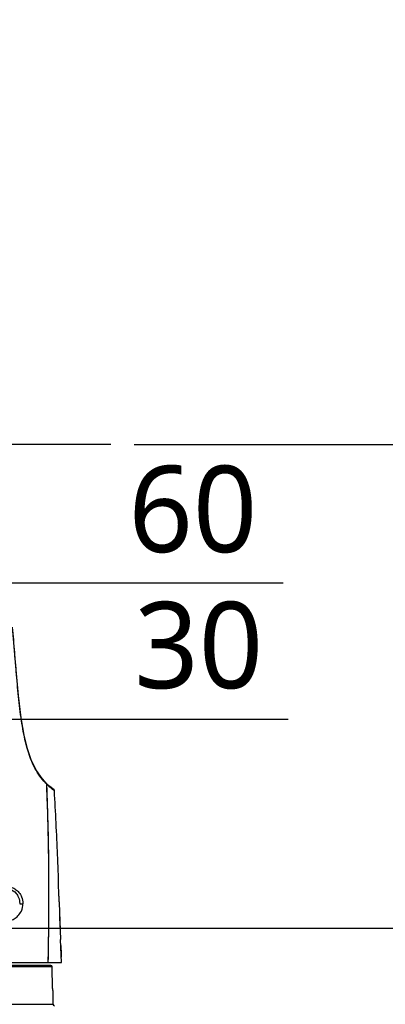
# Model space of a CAD drawing. Header units: millimetres. Extents: x 7426 to 8300, y 123 to 421.
# Tile 71 of 197: x 8020.01 to 8026.35, y 237.42 to 254.53. Entities that reach past the tile are written whole.
import ezdxf

# ---------------------------------------------------------------- set-up
doc = ezdxf.new("R2010")
doc.units = ezdxf.units.MM
doc.linetypes.add('CENTER', pattern=[0.6, 0.375, -0.075, 0.075, -0.075])
for name, color, linetype in [('中心线', 7, 'CENTER'), ('外形图', 7, 'Continuous'), ('尺寸标注', 7, 'Continuous')]:
    doc.layers.add(name, color=color, linetype=linetype)
doc.styles.add('微软雅黑', font='msyh.ttc')
doc.dimstyles.new('尺寸标注_1_20比例', dxfattribs={"dimtxt": 1.5, "dimasz": 1.25, "dimexe": 0.5, "dimexo": 0.4, "dimgap": 0.5, "dimtad": 1, "dimdec": 1, "dimlfac": 20, "dimdsep": 46, "dimtxsty": '微软雅黑', "dimcen": 0.09, "dimadec": 0, "dimazin": 0, "dimtp": 0.01, "dimtm": 0.01, "dimtfac": 1, "dimtdec": 1, "dimtofl": 0, "dimtmove": 0, "dimatfit": 3, "dimfxl": 1, "dimtolj": 1, "dimarcsym": 0})

# ---------------------------------------------------------------- blocks, each defined once
blk = doc.blocks.new('*D1248')
at = {"layer": 'Defpoints', "color": 0}
for p in [(8020.605, 275.147), (8021.591, 247.147), (8036.305, 247.147)]:
    blk.add_point(p, dxfattribs=at)
at = {"layer": '尺寸标注', "color": 0, "lineweight": -2}
for p, q in [((8021.005, 275.147), (8036.805, 275.147)), ((8036.305, 273.897), (8036.305, 248.397)), ((8021.991, 247.147), (8036.805, 247.147))]:
    blk.add_line(p, q, dxfattribs=at)
at = {"layer": '尺寸标注', "color": 0}
for points in [[(8036.513, 273.897), (8036.097, 273.897), (8036.305, 275.147)], [(8036.097, 248.397), (8036.513, 248.397), (8036.305, 247.147)]]:
    blk.add_solid(points, dxfattribs=at)
at = {"layer": '尺寸标注', "color": 0, "insert": (8035.029, 261.147), "char_height": 1.5, "attachment_point": 5, "rotation": 90, "style": '微软雅黑'}
blk.add_mtext('\\A1;560', dxfattribs=at)
blk = doc.blocks.new('*D1249')
at = {"layer": 'Defpoints', "color": 0}
for p in [(8017.232, 244.741), (8014.232, 238.747), (8017.232, 238.747)]:
    blk.add_point(p, dxfattribs=at)
at = {"layer": '尺寸标注', "color": 0, "lineweight": -2}
for p, q in [((8014.232, 239.147), (8014.232, 245.241)), ((8017.232, 239.147), (8017.232, 245.241)), ((8012.982, 244.741), (8011.732, 244.741)), ((8018.482, 244.741), (8024.577, 244.741))]:
    blk.add_line(p, q, dxfattribs=at)
at = {"layer": '尺寸标注', "color": 0}
for points in [[(8012.982, 244.532), (8012.982, 244.949), (8014.232, 244.741)], [(8018.482, 244.949), (8018.482, 244.532), (8017.232, 244.741)]]:
    blk.add_solid(points, dxfattribs=at)
at = {"layer": '尺寸标注', "color": 0, "insert": (8023.013, 246.016), "char_height": 1.5, "attachment_point": 5, "style": '微软雅黑'}
blk.add_mtext('\\A1;60', dxfattribs=at)
blk = doc.blocks.new('*D1250')
at = {"layer": 'Defpoints', "color": 0}
for p in [(8017.232, 238.747), (8021.307, 227.147), (8030.537, 227.147)]:
    blk.add_point(p, dxfattribs=at)
at = {"layer": '尺寸标注', "color": 0, "lineweight": -2}
for p, q in [((8017.632, 238.747), (8031.037, 238.747)), ((8030.537, 237.497), (8030.537, 228.397)), ((8021.707, 227.147), (8031.037, 227.147))]:
    blk.add_line(p, q, dxfattribs=at)
at = {"layer": '尺寸标注', "color": 0}
for points in [[(8030.745, 237.497), (8030.329, 237.497), (8030.537, 238.747)], [(8030.329, 228.397), (8030.745, 228.397), (8030.537, 227.147)]]:
    blk.add_solid(points, dxfattribs=at)
at = {"layer": '尺寸标注', "color": 0, "insert": (8029.262, 232.947), "char_height": 1.5, "attachment_point": 5, "rotation": 90, "style": '微软雅黑'}
blk.add_mtext('\\A1;232', dxfattribs=at)
blk = doc.blocks.new('*D1251')
at = {"layer": 'Defpoints', "color": 0}
for p in [(8021.591, 247.147), (8023.632, 227.147), (8036.305, 227.147)]:
    blk.add_point(p, dxfattribs=at)
at = {"layer": '尺寸标注', "color": 0, "lineweight": -2}
for p, q in [((8021.991, 247.147), (8036.805, 247.147)), ((8036.305, 245.897), (8036.305, 228.397)), ((8024.032, 227.147), (8036.805, 227.147))]:
    blk.add_line(p, q, dxfattribs=at)
at = {"layer": '尺寸标注', "color": 0}
for points in [[(8036.513, 245.897), (8036.097, 245.897), (8036.305, 247.147)], [(8036.097, 228.397), (8036.513, 228.397), (8036.305, 227.147)]]:
    blk.add_solid(points, dxfattribs=at)
at = {"layer": '尺寸标注', "color": 0, "insert": (8035.03, 237.147), "char_height": 1.5, "attachment_point": 5, "rotation": 90, "style": '微软雅黑'}
blk.add_mtext('\\A1;400', dxfattribs=at)
blk = doc.blocks.new('*D1252')
at = {"layer": 'Defpoints', "color": 0}
for p in [(8011.614, 279.847), (8023.632, 227.147), (8043.397, 227.147)]:
    blk.add_point(p, dxfattribs=at)
at = {"layer": '尺寸标注', "color": 0, "lineweight": -2}
for p, q in [((8012.014, 279.847), (8043.897, 279.847)), ((8043.397, 278.597), (8043.397, 228.397)), ((8024.032, 227.147), (8043.897, 227.147))]:
    blk.add_line(p, q, dxfattribs=at)
at = {"layer": '尺寸标注', "color": 0}
for points in [[(8043.605, 278.597), (8043.188, 278.597), (8043.397, 279.847)], [(8043.188, 228.397), (8043.605, 228.397), (8043.397, 227.147)]]:
    blk.add_solid(points, dxfattribs=at)
at = {"layer": '尺寸标注', "color": 0, "insert": (8042.117, 253.497), "char_height": 1.5, "attachment_point": 5, "rotation": 90, "style": '微软雅黑'}
blk.add_mtext('\\A1;1054', dxfattribs=at)
blk = doc.blocks.new('*D1257')
at = {"layer": 'Defpoints', "color": 0}
for p in [(8014.482, 243.277), (8015.732, 226.113), (8014.482, 222.262)]:
    blk.add_point(p, dxfattribs=at)
at = {"layer": '尺寸标注', "color": 0, "lineweight": -2}
for p, q in [((8014.482, 242.877), (8014.482, 221.762)), ((8015.732, 225.713), (8015.732, 221.762)), ((8013.232, 222.262), (8011.982, 222.262)), ((8016.982, 222.262), (8021.301, 222.262))]:
    blk.add_line(p, q, dxfattribs=at)
at = {"layer": '尺寸标注', "color": 0}
for points in [[(8013.232, 222.054), (8013.232, 222.47), (8014.482, 222.262)], [(8016.982, 222.47), (8016.982, 222.054), (8015.732, 222.262)]]:
    blk.add_solid(points, dxfattribs=at)
at = {"layer": '尺寸标注', "color": 0, "insert": (8019.767, 223.538), "char_height": 1.5, "attachment_point": 5, "style": '微软雅黑'}
blk.add_mtext('\\A1;25', dxfattribs=at)
blk = doc.blocks.new('*D1295')
at = {"layer": 'Defpoints', "color": 0}
for p in [(8015.732, 242.377), (8015.732, 242.085), (8014.232, 238.747)]:
    blk.add_point(p, dxfattribs=at)
at = {"layer": '尺寸标注', "color": 0, "lineweight": -2}
for p, q in [((8014.232, 239.147), (8014.232, 242.877)), ((8015.732, 242.485), (8015.732, 242.877)), ((8012.982, 242.377), (8011.732, 242.377)), ((8016.982, 242.377), (8024.666, 242.377))]:
    blk.add_line(p, q, dxfattribs=at)
at = {"layer": '尺寸标注', "color": 0}
for points in [[(8012.982, 242.168), (8012.982, 242.585), (8014.232, 242.377)], [(8016.982, 242.585), (8016.982, 242.168), (8015.732, 242.377)]]:
    blk.add_solid(points, dxfattribs=at)
at = {"layer": '尺寸标注', "color": 0, "insert": (8023.115, 243.652), "char_height": 1.5, "attachment_point": 5, "style": '微软雅黑'}
blk.add_mtext('\\A1;30', dxfattribs=at)

msp = doc.modelspace()

# ---------------------------------------------------------------- linework, layer by layer
at = {"layer": '中心线', "linetype": 'CENTER', "ltscale": 5}
msp.add_line((8021.5911, 247.147), (8007.6298, 247.147), dxfattribs=at)
at = {"layer": '外形图', "color": 7, "linetype": 'Continuous'}
for p, q in [((8020.5321, 241.2044), (8020.4689, 241.2636)), ((8020.5801, 241.1652), (8020.5321, 241.2044)), ((8020.5977, 241.1525), (8020.5801, 241.1652)), ((8020.5911, 241.1456), (8020.5923, 241.1447)), ((8020.5976, 241.1526), (8020.5959, 241.1539)), ((8020.5976, 241.1526), (8020.5976, 241.1526)), ((8020.515, 239.2653), (8020.515, 239.3657)), ((8020.7188, 238.5473), (8020.6965, 239.1871)), ((8020.7115, 238.7615), (8020.7041, 238.9748)), ((8020.7175, 238.547), (8020.7185, 238.547)), ((8020.7313, 238.147), (8020.7175, 238.547)), ((8010.9626, 238.1465), (8020.502, 238.1465)), ((8020.502, 238.147), (8020.7313, 238.147)), ((8020.5721, 238.0725), (8010.8914, 238.0725)), ((8020.5471, 238.097), (8010.9164, 238.097)), ((8020.5786, 237.697), (8020.5721, 238.0725)), ((8020.5809, 237.6094), (8020.5811, 237.6046)), ((8020.5811, 237.6046), (8020.5814, 237.597)), ((8020.5814, 237.597), (8020.5845, 237.4216)), ((8010.8801, 237.4216), (8020.5845, 237.4216))]:
    msp.add_line(p, q, dxfattribs=at)
for points in [[(8020.4688, 241.2636), (8020.3774, 241.3658), (8020.2867, 241.5014), (8020.2084, 241.6662), (8020.1414, 241.8624), (8020.0834, 242.0994), (8020.0324, 242.3984), (8019.9863, 242.7871), (8019.9407, 243.2962), (8019.8847, 243.971)], [(8020.5672, 241.1758), (8020.5545, 241.1854), (8020.5469, 241.1923)], [(8020.515, 239.2653), (8020.515, 239.2671), (8020.5141, 239.3657)]]:
    msp.add_lwpolyline(points, dxfattribs=at)
for centre, radius, start, end in [((8021.4563, 242.227), 1.3863, 222.1321, 224.03863), ((8021.5094, 242.2782), 1.4601, 224.03271, 224.32177), ((8021.5663, 242.3339), 1.5397, 224.32565, 224.94536), ((8020.4502, 241.2448), 0.0265, 27.12093, 45.09354), ((8020.4506, 241.2451), 0.0259, 22.40624, 27.05018), ((7979.6931, 239.5105), 40.8204, 1.08804, 2.43704), ((7971.3195, 239.3495), 49.1955, 0.0189, 1.09032), ((7968.1455, 239.3154), 52.3695, 358.72159, 359.94512), ((8020.5471, 238.0721), 0.025, 0.99208, 90.02661), ((8025.4489, 237.7822), 4.8711, 181.00219, 182.03326), ((8020.6095, 237.422), 0.025, 181, 270)]:
    msp.add_arc(centre, radius, start, end, dxfattribs=at)
for points, knots in [([(8020.4282, 241.297), (8020.394, 241.3349), (8020.3172, 241.4321), (8020.2128, 241.6301), (8020.119, 241.9109), (8020.0466, 242.2649), (8019.9952, 242.6677), (8019.9558, 243.0949), (8019.9209, 243.5316), (8019.8968, 243.8244), (8019.8839, 243.971)], [0, 0, 0, 0, 0.0552994, 0.1337612, 0.2413721, 0.375221, 0.5249747, 0.6814833, 0.8404037, 1, 1, 1, 1]), ([(8020.4765, 241.2462), (8020.4892, 241.2342), (8020.5262, 241.1994), (8020.5645, 241.1658), (8020.5911, 241.1456)], [0, 0, 0, 0, 0.3429737, 1, 1, 1, 1]), ([(8020.502, 238.1465), (8020.5139, 238.6631), (8020.5219, 239.6966), (8020.4986, 240.73), (8020.4765, 241.2462)], [0, 0, 0, 0, 0.5000022, 1, 1, 1, 1]), ([(8020.5923, 241.1447), (8020.5947, 241.1429), (8020.5985, 241.14), (8020.6043, 241.1358), (8020.6062, 241.1345), (8020.6087, 241.133), (8020.6086, 241.1333)], [0, 0, 0, 0, 0.4484717, 0.7648725, 0.9481915, 1, 1, 1, 1]), ([(8020.6797, 239.6371), (8020.6748, 239.7617), (8020.6546, 240.2606), (8020.6305, 240.7594), (8020.6084, 241.1333)], [0, 0, 0, 0, 0.2498539, 1, 1, 1, 1]), ([(8019.5694, 239.4075), (8019.615, 239.4433), (8019.7197, 239.4857), (8019.8533, 239.4664), (8019.9398, 239.4193), (8019.9993, 239.3645), (8020.0503, 239.2811), (8020.0643, 239.2095), (8020.0643, 239.1692)], [0, 0, 0, 0, 0.2563371, 0.4682732, 0.5741875, 0.687994, 0.8216811, 1, 1, 1, 1]), ([(8020.6961, 239.187), (8020.6962, 239.187), (8020.6959, 239.1876), (8020.696, 239.1882), (8020.6958, 239.1897), (8020.6956, 239.1925), (8020.6952, 239.1975), (8020.6946, 239.2048), (8020.694, 239.2143), (8020.6933, 239.2256), (8020.6925, 239.2387), (8020.6912, 239.2594), (8020.6895, 239.2886), (8020.6875, 239.327), (8020.6856, 239.3686), (8020.6839, 239.412), (8020.6825, 239.4553), (8020.6814, 239.497), (8020.6805, 239.5354), (8020.6801, 239.5647), (8020.6798, 239.5854), (8020.6796, 239.5985), (8020.6795, 239.6098), (8020.6794, 239.6192), (8020.6793, 239.6266), (8020.6794, 239.6316), (8020.6793, 239.6344), (8020.6795, 239.6359), (8020.6793, 239.6365), (8020.6795, 239.637), (8020.6794, 239.637)], [0, 0, 0, 0, 0.0006087, 0.002428, 0.0054475, 0.0096568, 0.0216041, 0.038177, 0.0591967, 0.0844461, 0.1137038, 0.1466838, 0.2224597, 0.308885, 0.4026345, 0.5001277, 0.597626, 0.6913858, 0.7778099, 0.8535573, 0.8865119, 0.9157395, 0.9409545, 0.9619368, 0.978471, 0.9903818, 0.9945758, 0.997583, 0.9993942, 1, 1, 1, 1]), ([(8019.565, 239.39), (8019.5873, 239.4075), (8019.6341, 239.4336), (8019.7281, 239.4546), (8019.8426, 239.4374), (8019.9384, 239.3664), (8019.9948, 239.2731), (8020.0076, 239.2085), (8020.0075, 239.172)], [0, 0, 0, 0, 0.1395369, 0.2582692, 0.4692668, 0.6868154, 0.8204695, 1, 1, 1, 1]), ([(8019.5434, 238.9507), (8019.5645, 238.9324), (8019.6077, 238.8987), (8019.683, 238.8699), (8019.7602, 238.8609), (8019.8373, 238.8713), (8019.9127, 238.9019), (8019.9846, 238.9573), (8020.0465, 239.0466), (8020.0644, 239.1256), (8020.0644, 239.1691)], [0, 0, 0, 0, 0.1174857, 0.2276235, 0.3342125, 0.4407536, 0.5513072, 0.6723173, 0.8170573, 1, 1, 1, 1]), ([(8020.0075, 239.172), (8020.0076, 239.1711), (8020.0101, 239.1693), (8020.0148, 239.168), (8020.0222, 239.1666), (8020.0342, 239.1656), (8020.0485, 239.166), (8020.0598, 239.1674), (8020.0643, 239.1692)], [0, 0, 0, 0, 0.0462793, 0.1355268, 0.2649415, 0.4224198, 0.7551256, 1, 1, 1, 1])]:
    msp.add_open_spline(points, degree=3, knots=knots, dxfattribs=at)
for points in [[(8020.4765, 241.2462), (8020.4762, 241.2525), (8020.4733, 241.2591), (8020.4688, 241.2636)], [(8020.4765, 241.2462), (8020.4764, 241.2492), (8020.4757, 241.2522), (8020.4746, 241.255)], [(8020.5977, 241.1525), (8020.6016, 241.1499), (8020.6049, 241.1459), (8020.6067, 241.1415)], [(8020.6067, 241.1415), (8020.6078, 241.1389), (8020.6085, 241.1361), (8020.6086, 241.1333)], [(8020.7211, 238.4419), (8020.7234, 238.3746), (8020.7257, 238.3073), (8020.7281, 238.24)]]:
    msp.add_open_spline(points, degree=3, dxfattribs=at)

# ---------------------------------------------------------------- dimensions: what is measured, and where the dimension line sits
at = {"layer": '尺寸标注'}
for base, p1, p2, picture, middle in [((8043.3966, 227.147), (8011.6144, 279.847), (8023.6323, 227.147), '*D1252', (8042.117, 253.497)), ((8036.3051, 247.147), (8020.6048, 275.147), (8021.5911, 247.147), '*D1248', (8035.0295, 261.147)), ((8036.3051, 227.147), (8021.5911, 247.147), (8023.6323, 227.147), '*D1251', (8035.03, 237.147)), ((8030.5372, 227.147), (8017.2323, 238.747), (8021.3073, 227.147), '*D1250', (8029.262, 232.947))]:
    dim = msp.add_linear_dim(base=base, p1=p1, p2=p2, angle=90, dimstyle='尺寸标注_1_20比例', dxfattribs=at)
    dim.commit()
    dim.dimension.update_dxf_attribs({"geometry": picture, "text_midpoint": middle})
for base, p1, p2, picture, middle in [((8017.2323, 244.7407), (8014.2323, 238.747), (8017.2323, 238.747), '*D1249', (8023.0132, 244.7407)), ((8015.7323, 242.3768), (8014.2323, 238.747), (8015.7323, 242.085), '*D1295', (8023.1148, 242.3768)), ((8014.4823, 222.2621), (8015.7323, 226.1134), (8014.4823, 243.2768), '*D1257', (8019.7665, 222.2621))]:
    dim = msp.add_linear_dim(base=base, p1=p1, p2=p2, dimstyle='尺寸标注_1_20比例', dxfattribs=at)
    dim.commit()
    dim.dimension.update_dxf_attribs({"geometry": picture, "text_midpoint": middle, "dimtype": 160})

doc.saveas('drawing.dxf')
